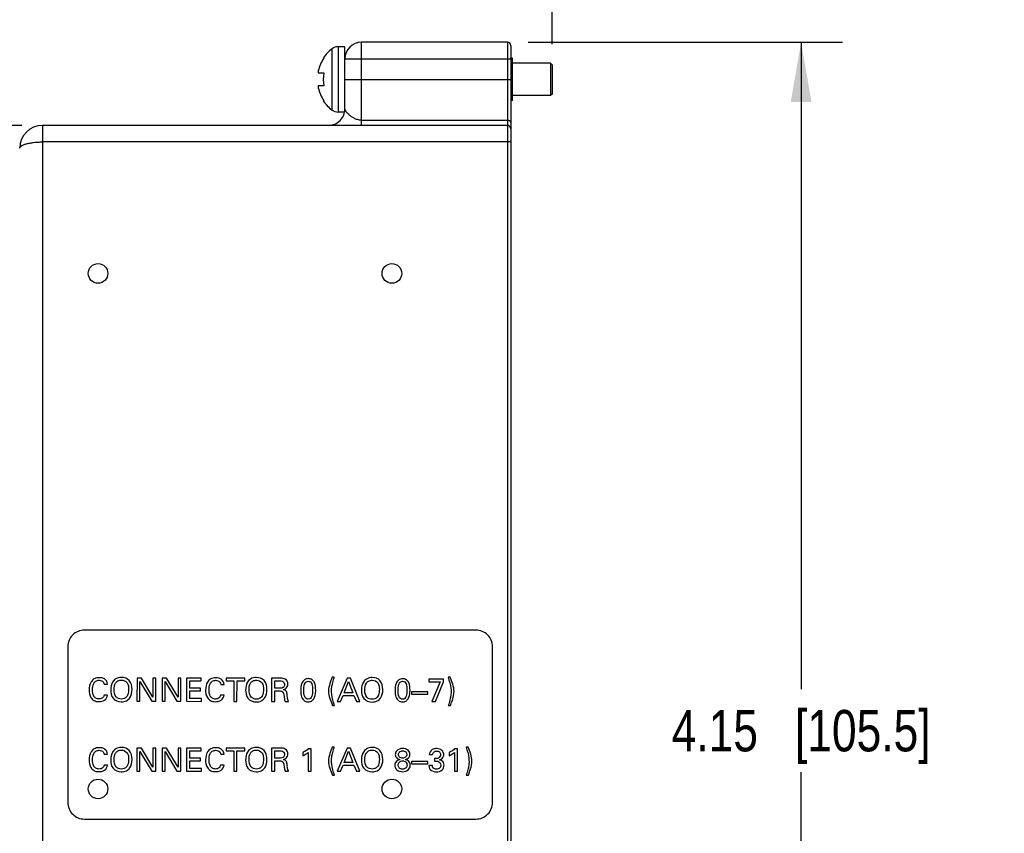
# Model space of a CAD drawing. Header units: inches. Extents: x 0 to 34, y 0 to 22.
# Tile 9 of 60: x 11 to 13.9, y 15.8 to 18.2. Entities that reach past the tile are written whole.
import ezdxf

# ---------------------------------------------------------------- set-up
doc = ezdxf.new("R2010")
doc.units = ezdxf.units.IN
doc.header["$LTSCALE"] = 1.87
doc.header["$MEASUREMENT"] = 0
doc.layers.get('0').update_dxf_attribs({"linetype": 'CONTINUOUS'})
doc.layers.add('02___PRT_ALL_AXES', color=7, linetype='CONTINUOUS')
doc.layers.add('DIMENSIONS', color=7, linetype='CONTINUOUS')
doc.styles.get("Standard").update_dxf_attribs({"font": 'txt', "width": 0.8})
doc.dimstyles.new('DIMSTYLE_2', dxfattribs={"dimtxt": 0.125, "dimasz": 0.18, "dimexe": 0.125, "dimexo": 0.0625, "dimgap": 0.0625, "dimtad": 0, "dimtih": 1, "dimtoh": 1, "dimzin": 4, "dimdsep": 46, "dimtxsty": 'STANDARD', "dimblk": '_FILLED', "dimblk1": '_FILLED', "dimblk2": '_FILLED', "dimcen": 0.09, "dimadec": 0, "dimazin": 0, "dimtp": 0.001, "dimtm": 0.001, "dimtfac": 1, "dimtofl": 0, "dimtmove": 0, "dimatfit": 3, "dimldrblk": '_FILLED', "dimfxl": 1, "dimtolj": 1, "dimtzin": 4, "dimarcsym": 0})

# ---------------------------------------------------------------- blocks, each defined once
blk = doc.blocks.new('_FILLED')
at = {"color": 0, "linetype": 'BYBLOCK'}
blk.add_solid([(0, 0), (-1, 0.174), (-1, -0.174)], dxfattribs=at)
blk = doc.blocks.new('*D9')
at = {"layer": 'DIMENSIONS', "color": 2, "linetype": 'CONTINUOUS'}
for p, q in [((12.5015, 18.17), (13.449, 18.17)), ((13.324, 18.17), (13.324, 16.2187)), ((13.324, 14.0174), (13.324, 15.9687)), ((11.9615, 14.0174), (13.449, 14.0174))]:
    blk.add_line(p, q, dxfattribs=at)
at = {"layer": 'DIMENSIONS', "color": 2, "linetype": 'CONTINUOUS', "xscale": 0.18, "yscale": 0.18, "zscale": 0.18}
for p, rotation in [((13.324, 18.17), 90), ((13.324, 14.0174), 270)]:
    blk.add_blockref('_FILLED', p, dxfattribs=dict(at, rotation=rotation))
at = {"layer": 'DIMENSIONS', "color": 2, "linetype": 'CONTINUOUS', "insert": (13.324, 16.1562), "char_height": 0.125, "width": 1.225, "attachment_point": 2, "line_spacing_factor": 0.9}
blk.add_mtext('4.15{\\Ftxt.shx;\\W1.000000;\\H0.125000; }[105.5]', dxfattribs=at)
blk = doc.blocks.new('*D12')
at = {"layer": 'DIMENSIONS', "color": 2, "linetype": 'CONTINUOUS'}
for p, q in [((10.8049, 16.0905), (10.8049, 19.045)), ((12.574, 18.1645), (12.574, 19.045)), ((10.8049, 18.92), (10.4449, 18.92)), ((12.574, 18.92), (12.934, 18.92))]:
    blk.add_line(p, q, dxfattribs=at)
at = {"layer": 'DIMENSIONS', "color": 2, "linetype": 'CONTINUOUS', "xscale": 0.18, "yscale": 0.18, "zscale": 0.18}
blk.add_blockref('_FILLED', (10.8049, 18.92), dxfattribs=at)
at = {"layer": 'DIMENSIONS', "color": 2, "linetype": 'CONTINUOUS', "xscale": 0.18, "yscale": 0.18, "zscale": 0.18, "rotation": 180}
blk.add_blockref('_FILLED', (12.574, 18.92), dxfattribs=at)
at = {"layer": 'DIMENSIONS', "color": 2, "linetype": 'CONTINUOUS', "insert": (11.6894, 18.9825), "char_height": 0.125, "width": 1.125, "attachment_point": 2, "line_spacing_factor": 0.9}
blk.add_mtext('1.77{\\Ftxt.shx;\\W1.000000;\\H0.125000; }[44.9]', dxfattribs=at)
blk = doc.blocks.new('*D15')
at = {"layer": 'DIMENSIONS', "color": 2, "linetype": 'CONTINUOUS'}
for p, q in [((10.9749, 17.9194), (9.9299, 17.9194)), ((10.0549, 17.9194), (10.0549, 16.0934)), ((10.0549, 14.0174), (10.0549, 15.8434)), ((11.7096, 14.0174), (9.9299, 14.0174))]:
    blk.add_line(p, q, dxfattribs=at)
at = {"layer": 'DIMENSIONS', "color": 2, "linetype": 'CONTINUOUS', "xscale": 0.18, "yscale": 0.18, "zscale": 0.18}
for p, rotation in [((10.0549, 17.9194), 90), ((10.0549, 14.0174), 270)]:
    blk.add_blockref('_FILLED', p, dxfattribs=dict(at, rotation=rotation))
at = {"layer": 'DIMENSIONS', "color": 2, "linetype": 'CONTINUOUS', "insert": (10.0549, 16.0309), "char_height": 0.125, "width": 1.125, "attachment_point": 2, "line_spacing_factor": 0.9}
blk.add_mtext('3.90{\\Ftxt.shx;\\W1.000000;\\H0.125000; }[99.1]', dxfattribs=at)

msp = doc.modelspace()

# ---------------------------------------------------------------- linework, layer by layer
at = {"color": 7, "linetype": 'CONTINUOUS'}
for p, q in [((11.999, 17.9194), (11.999, 18.17)), ((12.439, 18.17), (11.999, 18.17)), ((12.439, 18.17), (12.439, 14.0774)), ((11.9102, 17.9655), (11.9102, 18.1505)), ((11.9282, 18.1565), (11.9282, 17.9595)), ((12.449, 18.16), (12.449, 14.0874)), ((11.8836, 18.1225), (11.8856, 18.1225)), ((11.949, 17.9694), (11.949, 18.12)), ((11.949, 18.12), (12.449, 18.12)), ((12.569, 18.107), (12.454, 18.107)), ((12.569, 18.107), (12.569, 18.009)), ((12.574, 18.102), (12.569, 18.107)), ((11.8685, 18.0775), (11.8856, 18.0775)), ((12.574, 18.102), (12.574, 18.014)), ((11.949, 18.058), (12.449, 18.058)), ((11.8856, 18.0385), (11.8685, 18.0385)), ((11.8856, 17.9935), (11.8836, 17.9935)), ((12.569, 18.009), (12.454, 18.009)), ((12.574, 18.014), (12.569, 18.009)), ((11.999, 17.9347), (12.439, 17.9347)), ((11.0374, 17.9194), (11.0374, 14.2311)), ((12.439, 17.9194), (11.0374, 17.9194)), ((12.449, 17.8694), (11.0374, 17.8694)), ((12.3437, 16.397), (11.1637, 16.397)), ((11.1137, 16.347), (11.1137, 15.877)), ((12.3937, 15.877), (12.3937, 16.347)), ((11.3221, 16.2525), (11.322, 16.1822)), ((11.3356, 16.2525), (11.3221, 16.2525)), ((11.3309, 16.1822), (11.3309, 16.2419)), ((11.3309, 16.2419), (11.3666, 16.1822)), ((11.3701, 16.1944), (11.3356, 16.2525)), ((11.3701, 16.2525), (11.3701, 16.1944)), ((11.3791, 16.2524), (11.3701, 16.2525)), ((11.379, 16.1822), (11.3791, 16.2524)), ((11.3977, 16.2524), (11.3977, 16.1822)), ((11.4112, 16.2524), (11.3977, 16.2524)), ((11.4065, 16.1822), (11.4065, 16.2418)), ((11.4065, 16.2418), (11.4422, 16.1822)), ((11.4457, 16.1943), (11.4112, 16.2524)), ((11.4458, 16.2524), (11.4457, 16.1943)), ((11.4547, 16.2524), (11.4458, 16.2524)), ((11.4547, 16.1822), (11.4547, 16.2524)), ((11.4715, 16.2524), (11.4714, 16.1822)), ((11.5156, 16.2524), (11.4715, 16.2524)), ((11.4812, 16.2222), (11.4812, 16.2441)), ((11.4812, 16.2441), (11.5156, 16.2441)), ((11.5156, 16.2441), (11.5156, 16.2524)), ((11.5904, 16.2523), (11.5904, 16.244)), ((11.6471, 16.2523), (11.5904, 16.2523)), ((11.5904, 16.244), (11.6139, 16.244)), ((11.6139, 16.244), (11.6139, 16.1821)), ((11.6235, 16.1821), (11.6236, 16.244)), ((11.6236, 16.244), (11.6471, 16.244)), ((11.6471, 16.244), (11.6471, 16.2523)), ((11.7279, 16.2522), (11.7278, 16.182)), ((11.753, 16.2522), (11.7279, 16.2522)), ((11.7373, 16.222), (11.7373, 16.244)), ((11.7373, 16.244), (11.7527, 16.244)), ((11.9169, 16.255), (11.9105, 16.255)), ((11.9553, 16.2521), (11.9257, 16.1819)), ((11.9464, 16.208), (11.96, 16.2424)), ((11.9657, 16.2521), (11.9553, 16.2521)), ((11.96, 16.2424), (11.973, 16.208)), ((11.994, 16.1818), (11.9657, 16.2521)), ((12.2463, 16.249), (12.2018, 16.249)), ((12.2018, 16.249), (12.2018, 16.2409)), ((12.2018, 16.2409), (12.2364, 16.2409)), ((12.2364, 16.2409), (12.2105, 16.1817)), ((12.2215, 16.1817), (12.2463, 16.2408)), ((12.2463, 16.2408), (12.2463, 16.249)), ((12.2662, 16.2548), (12.2599, 16.2548)), ((11.2232, 16.2336), (11.2336, 16.2336)), ((11.5139, 16.2222), (11.4812, 16.2222)), ((11.4812, 16.1907), (11.4812, 16.2141)), ((11.4812, 16.2141), (11.5139, 16.214)), ((11.5139, 16.214), (11.5139, 16.2222)), ((11.5744, 16.2334), (11.5848, 16.2333)), ((11.7527, 16.222), (11.7373, 16.222)), ((11.7375, 16.182), (11.7375, 16.2137)), ((11.7375, 16.2137), (11.7497, 16.2137)), ((11.973, 16.208), (11.9464, 16.208)), ((12.1984, 16.2112), (12.1498, 16.2112)), ((12.1498, 16.2112), (12.1498, 16.2042)), ((12.1984, 16.2042), (12.1984, 16.2112)), ((11.2334, 16.2008), (11.2227, 16.2008)), ((11.322, 16.1822), (11.3309, 16.1822)), ((11.3666, 16.1822), (11.379, 16.1822)), ((11.3977, 16.1822), (11.4065, 16.1822)), ((11.4422, 16.1822), (11.4547, 16.1822)), ((11.4714, 16.1822), (11.5163, 16.1821)), ((11.5163, 16.1907), (11.4812, 16.1907)), ((11.5163, 16.1821), (11.5163, 16.1907)), ((11.5846, 16.2006), (11.5739, 16.2006)), ((11.6139, 16.1821), (11.6235, 16.1821)), ((11.7278, 16.182), (11.7375, 16.182)), ((11.7683, 16.182), (11.7787, 16.182)), ((11.9257, 16.1819), (11.9357, 16.1819)), ((11.9357, 16.1819), (11.9433, 16.2001)), ((11.9433, 16.2001), (11.9759, 16.2001)), ((11.9759, 16.2001), (11.9835, 16.1818)), ((11.9835, 16.1818), (11.994, 16.1818)), ((12.1498, 16.2042), (12.1984, 16.2042)), ((12.2105, 16.1817), (12.2215, 16.1817)), ((11.9111, 16.1699), (11.9174, 16.1699)), ((12.2604, 16.1697), (12.2668, 16.1697)), ((11.322, 16.0413), (11.322, 15.9711)), ((11.3356, 16.0413), (11.322, 16.0413)), ((11.3309, 15.9711), (11.3309, 16.0307)), ((11.3309, 16.0307), (11.3666, 15.9711)), ((11.3701, 15.9832), (11.3356, 16.0413)), ((11.3701, 16.0413), (11.3701, 15.9832)), ((11.3791, 16.0413), (11.3701, 16.0413)), ((11.3791, 15.9711), (11.3791, 16.0413)), ((11.3977, 16.0413), (11.3977, 15.9711)), ((11.4112, 16.0413), (11.3977, 16.0413)), ((11.4065, 15.9711), (11.4065, 16.0307)), ((11.4065, 16.0307), (11.4422, 15.9711)), ((11.4457, 15.9832), (11.4112, 16.0413)), ((11.4457, 16.0413), (11.4457, 15.9832)), ((11.4547, 16.0413), (11.4457, 16.0413)), ((11.4547, 15.9711), (11.4547, 16.0413)), ((11.4715, 16.0413), (11.4715, 15.9711)), ((11.5155, 16.0413), (11.4715, 16.0413)), ((11.4812, 16.0111), (11.4812, 16.033)), ((11.4812, 16.033), (11.5155, 16.033)), ((11.5155, 16.033), (11.5155, 16.0413)), ((11.5904, 16.0413), (11.5904, 16.033)), ((11.6471, 16.0413), (11.5904, 16.0413)), ((11.5904, 16.033), (11.6139, 16.033)), ((11.6139, 16.033), (11.6139, 15.9711)), ((11.6235, 15.9711), (11.6235, 16.033)), ((11.6235, 16.033), (11.6471, 16.033)), ((11.6471, 16.033), (11.6471, 16.0413)), ((11.7529, 16.0413), (11.7278, 16.0413)), ((11.7278, 16.0413), (11.7278, 15.9711)), ((11.7373, 16.0331), (11.7527, 16.0331)), ((11.7373, 16.011), (11.7373, 16.0331)), ((11.8221, 16.0278), (11.8221, 16.018)), ((11.8377, 16.0278), (11.8377, 15.9711)), ((11.8471, 16.0384), (11.8384, 16.0384)), ((11.8471, 15.9711), (11.8471, 16.0384)), ((11.9169, 16.0442), (11.9104, 16.0442)), ((11.9553, 16.0413), (11.9257, 15.9711)), ((11.9464, 15.9972), (11.96, 16.0317)), ((11.9657, 16.0413), (11.9553, 16.0413)), ((11.96, 16.0317), (11.973, 15.9972)), ((11.9941, 15.9711), (11.9657, 16.0413)), ((12.2632, 16.0278), (12.2632, 16.018)), ((12.2788, 16.0278), (12.2788, 15.9711)), ((12.2881, 16.0384), (12.2795, 16.0384)), ((12.2881, 15.9711), (12.2881, 16.0384)), ((12.3202, 16.0442), (12.3139, 16.0442)), ((11.2232, 16.0223), (11.2336, 16.0223)), ((11.5139, 16.0111), (11.4812, 16.0111)), ((11.4812, 15.9796), (11.4812, 16.003)), ((11.4812, 16.003), (11.5139, 16.003)), ((11.5139, 16.003), (11.5139, 16.0111)), ((11.5744, 16.0223), (11.5848, 16.0223)), ((11.7527, 16.011), (11.7373, 16.011)), ((11.7375, 16.0028), (11.7497, 16.0028)), ((11.7375, 15.9711), (11.7375, 16.0028)), ((12.1984, 16.0005), (12.1498, 16.0005)), ((12.1498, 16.0005), (12.1498, 15.9935)), ((12.1984, 15.9935), (12.1984, 16.0005)), ((12.2032, 16.0213), (12.213, 16.0213)), ((12.2191, 16.0096), (12.2191, 16.0017)), ((11.2334, 15.9895), (11.2227, 15.9895)), ((11.322, 15.9711), (11.3309, 15.9711)), ((11.3666, 15.9711), (11.3791, 15.9711)), ((11.3977, 15.9711), (11.4065, 15.9711)), ((11.4422, 15.9711), (11.4547, 15.9711)), ((11.4715, 15.9711), (11.5163, 15.9711)), ((11.5163, 15.9796), (11.4812, 15.9796)), ((11.5163, 15.9711), (11.5163, 15.9796)), ((11.5846, 15.9895), (11.5739, 15.9895)), ((11.6139, 15.9711), (11.6235, 15.9711)), ((11.7278, 15.9711), (11.7375, 15.9711)), ((11.7683, 15.9711), (11.7787, 15.9711)), ((11.8377, 15.9711), (11.8471, 15.9711)), ((11.9257, 15.9711), (11.9357, 15.9711)), ((11.9357, 15.9711), (11.9433, 15.9894)), ((11.9433, 15.9894), (11.9759, 15.9894)), ((11.973, 15.9972), (11.9464, 15.9972)), ((11.9759, 15.9894), (11.9835, 15.9711)), ((11.9835, 15.9711), (11.9941, 15.9711)), ((12.1498, 15.9935), (12.1984, 15.9935)), ((12.2124, 15.9884), (12.2021, 15.9884)), ((12.2788, 15.9711), (12.2881, 15.9711)), ((11.9111, 15.9591), (11.9174, 15.9591)), ((12.3145, 15.9591), (12.3209, 15.9591)), ((11.1637, 15.827), (12.3437, 15.827))]:
    msp.add_line(p, q, dxfattribs=at)
for centre in [(11.2047, 17.4728), (12.0905, 17.4728), (11.2047, 15.9178), (12.0905, 15.9178)]:
    msp.add_circle(centre, 0.0295, dxfattribs=at)
for centre, radius, start, end in [((11.999, 18.12), 0.05, 90, 180), ((12.439, 18.16), 0.01, 0, 90), ((11.9797, 18.058), 0.1157, 126.9387, 146.1193), ((11.9282, 18.1265), 0.03, 90, 126.9387), ((11.9797, 18.058), 0.114, 145.5591, 167.0799), ((11.9241, 18.0805), 0.0556, 176.9096, 183.0904), ((11.9797, 18.058), 0.0961, 168.2872, 191.7128), ((11.9241, 18.0355), 0.0556, 176.9096, 183.0904), ((11.9797, 18.058), 0.114, 192.9201, 214.4409), ((11.9797, 18.058), 0.1157, 213.8807, 233.0613), ((11.899, 17.9694), 0.05, 269.9968, 360), ((11.9282, 17.9895), 0.03, 233.0613, 270), ((11.0374, 17.8505), 0.0689, 90, 180), ((12.439, 17.9094), 0.01, 0, 90), ((11.1637, 16.347), 0.05, 89.9992, 180.0003), ((12.3437, 16.347), 0.05, 359.9985, 90.0015), ((11.1637, 15.877), 0.05, 180.0009, 270.0011), ((12.3437, 15.877), 0.05, 269.9981, 0.0003)]:
    msp.add_arc(centre, radius, start, end, dxfattribs=at)
for points, knots in [([(11.999, 17.9347), (11.9947, 17.9347), (11.9869, 17.936), (11.9769, 17.9403), (11.969, 17.9452), (11.9624, 17.9503), (11.9578, 17.9546), (11.9547, 17.958), (11.9528, 17.9604), (11.9512, 17.9628), (11.9497, 17.9657), (11.949, 17.968), (11.949, 17.9694)], [0, 0, 0, 0, 0.198538, 0.362841, 0.505291, 0.633134, 0.747736, 0.799765, 0.847961, 0.892063, 0.931971, 1, 1, 1, 1]), ([(12.449, 17.9278), (12.449, 17.9282), (12.4489, 17.9291), (12.4483, 17.9305), (12.4473, 17.9317), (12.4456, 17.9331), (12.4428, 17.9344), (12.4403, 17.9347), (12.439, 17.9347)], [0, 0, 0, 0, 0.102132, 0.208618, 0.321979, 0.44373, 0.711151, 1, 1, 1, 1]), ([(10.9685, 17.8505), (10.9685, 17.8512), (10.9687, 17.8525), (10.9698, 17.8543), (10.9714, 17.8561), (10.9737, 17.8578), (10.9765, 17.8594), (10.9799, 17.861), (10.9839, 17.8625), (10.9884, 17.8638), (10.9933, 17.8651), (11.0008, 17.8666), (11.0109, 17.8681), (11.0239, 17.8692), (11.0328, 17.8694), (11.0374, 17.8694)], [0, 0, 0, 0, 0.025384, 0.052476, 0.084049, 0.12159, 0.165464, 0.215753, 0.272409, 0.335257, 0.404019, 0.478208, 0.640471, 0.816678, 1, 1, 1, 1]), ([(11.2084, 16.2535), (11.2032, 16.2535), (11.1931, 16.2516), (11.18, 16.2383), (11.1777, 16.2249), (11.1777, 16.2167)], [0, 0, 0, 0, 0.294144, 0.539315, 1, 1, 1, 1]), ([(11.1881, 16.2168), (11.1881, 16.2232), (11.1891, 16.2331), (11.1974, 16.2441), (11.2045, 16.2457), (11.208, 16.2457)], [0, 0, 0, 0, 0.488872, 0.728879, 1, 1, 1, 1]), ([(11.208, 16.2457), (11.2125, 16.2457), (11.2207, 16.2432), (11.2228, 16.236), (11.2232, 16.2336)], [0, 0, 0, 0, 0.643984, 1, 1, 1, 1]), ([(11.2336, 16.2336), (11.2331, 16.2397), (11.2262, 16.2516), (11.2139, 16.2535), (11.2084, 16.2535)], [0, 0, 0, 0, 0.531003, 1, 1, 1, 1]), ([(11.252, 16.2449), (11.2467, 16.2393), (11.2433, 16.229), (11.2429, 16.2191), (11.2429, 16.2169)], [0, 0, 0, 0, 0.778295, 1, 1, 1, 1]), ([(11.2754, 16.2544), (11.2693, 16.2544), (11.2604, 16.2523), (11.2537, 16.2468), (11.252, 16.2449)], [0, 0, 0, 0, 0.707152, 1, 1, 1, 1]), ([(11.2531, 16.2175), (11.2531, 16.2243), (11.2543, 16.2349), (11.2645, 16.245), (11.2718, 16.2462), (11.2755, 16.2462)], [0, 0, 0, 0, 0.494301, 0.72472, 1, 1, 1, 1]), ([(11.3071, 16.2181), (11.3071, 16.2275), (11.3033, 16.2476), (11.2837, 16.2544), (11.2754, 16.2544)], [0, 0, 0, 0, 0.532711, 1, 1, 1, 1]), ([(11.2755, 16.2462), (11.2817, 16.2462), (11.2959, 16.2396), (11.2968, 16.225), (11.2968, 16.2182)], [0, 0, 0, 0, 0.474069, 1, 1, 1, 1]), ([(11.5596, 16.2533), (11.5543, 16.2533), (11.5443, 16.2514), (11.5312, 16.238), (11.5288, 16.2247), (11.5288, 16.2165)], [0, 0, 0, 0, 0.294151, 0.539325, 1, 1, 1, 1]), ([(11.5392, 16.2166), (11.5393, 16.223), (11.5403, 16.2329), (11.5486, 16.2438), (11.5557, 16.2455), (11.5592, 16.2455)], [0, 0, 0, 0, 0.488875, 0.728884, 1, 1, 1, 1]), ([(11.5592, 16.2455), (11.5637, 16.2455), (11.5719, 16.243), (11.574, 16.2358), (11.5744, 16.2334)], [0, 0, 0, 0, 0.643998, 1, 1, 1, 1]), ([(11.5848, 16.2333), (11.5843, 16.2395), (11.5774, 16.2514), (11.565, 16.2533), (11.5596, 16.2533)], [0, 0, 0, 0, 0.531016, 1, 1, 1, 1]), ([(11.6586, 16.2447), (11.6534, 16.239), (11.65, 16.2287), (11.6496, 16.2189), (11.6496, 16.2167)], [0, 0, 0, 0, 0.778286, 1, 1, 1, 1]), ([(11.6821, 16.2541), (11.676, 16.2541), (11.6671, 16.2521), (11.6604, 16.2465), (11.6586, 16.2447)], [0, 0, 0, 0, 0.707155, 1, 1, 1, 1]), ([(11.6598, 16.2172), (11.6598, 16.224), (11.661, 16.2347), (11.6712, 16.2447), (11.6784, 16.2459), (11.6822, 16.2459)], [0, 0, 0, 0, 0.494307, 0.724729, 1, 1, 1, 1]), ([(11.7138, 16.2178), (11.7138, 16.2273), (11.71, 16.2474), (11.6904, 16.2541), (11.6821, 16.2541)], [0, 0, 0, 0, 0.532713, 1, 1, 1, 1]), ([(11.6822, 16.2459), (11.6884, 16.2459), (11.7026, 16.2394), (11.7035, 16.2247), (11.7035, 16.2179)], [0, 0, 0, 0, 0.474103, 1, 1, 1, 1]), ([(11.7527, 16.244), (11.7555, 16.244), (11.7628, 16.244), (11.7667, 16.2364), (11.7667, 16.2326)], [0, 0, 0, 0, 0.42927, 1, 1, 1, 1]), ([(11.7691, 16.2489), (11.7654, 16.2513), (11.7595, 16.2522), (11.7541, 16.2522), (11.753, 16.2522)], [0, 0, 0, 0, 0.799758, 1, 1, 1, 1]), ([(11.8382, 16.2506), (11.8338, 16.2506), (11.8249, 16.2479), (11.8165, 16.2336), (11.8156, 16.2221), (11.8156, 16.2148)], [0, 0, 0, 0, 0.280474, 0.535567, 1, 1, 1, 1]), ([(11.825, 16.2153), (11.825, 16.2214), (11.8253, 16.2303), (11.8305, 16.2409), (11.8358, 16.2428), (11.8383, 16.2428)], [0, 0, 0, 0, 0.546662, 0.777001, 1, 1, 1, 1]), ([(11.8608, 16.2163), (11.8608, 16.2237), (11.8599, 16.2352), (11.8508, 16.2485), (11.8424, 16.2506), (11.8382, 16.2506)], [0, 0, 0, 0, 0.483624, 0.726464, 1, 1, 1, 1]), ([(11.8383, 16.2428), (11.8405, 16.2428), (11.8453, 16.2414), (11.8513, 16.2313), (11.8513, 16.2221), (11.8513, 16.2155)], [0, 0, 0, 0, 0.198907, 0.404948, 1, 1, 1, 1]), ([(11.9105, 16.255), (11.9087, 16.2507), (11.9063, 16.2444), (11.9042, 16.2379), (11.9035, 16.2359)], [0, 0, 0, 0, 0.685096, 1, 1, 1, 1]), ([(11.9111, 16.2344), (11.9124, 16.24), (11.9142, 16.2469), (11.9164, 16.2537), (11.9169, 16.255)], [0, 0, 0, 0, 0.806944, 1, 1, 1, 1]), ([(12.0079, 16.2445), (12.0026, 16.2388), (11.9992, 16.2285), (11.9988, 16.2186), (11.9988, 16.2165)], [0, 0, 0, 0, 0.778295, 1, 1, 1, 1]), ([(12.0313, 16.2539), (12.0252, 16.2539), (12.0163, 16.2519), (12.0096, 16.2463), (12.0079, 16.2445)], [0, 0, 0, 0, 0.707171, 1, 1, 1, 1]), ([(12.009, 16.217), (12.009, 16.2238), (12.0102, 16.2345), (12.0204, 16.2445), (12.0277, 16.2457), (12.0314, 16.2457)], [0, 0, 0, 0, 0.49431, 0.724722, 1, 1, 1, 1]), ([(12.063, 16.2176), (12.063, 16.2271), (12.0592, 16.2471), (12.0396, 16.2539), (12.0313, 16.2539)], [0, 0, 0, 0, 0.532702, 1, 1, 1, 1]), ([(12.0314, 16.2457), (12.0376, 16.2457), (12.0518, 16.2391), (12.0527, 16.2245), (12.0527, 16.2177)], [0, 0, 0, 0, 0.474082, 1, 1, 1, 1]), ([(12.1226, 16.2504), (12.1182, 16.2504), (12.1092, 16.2477), (12.1009, 16.2335), (12.1, 16.2219), (12.1, 16.2146)], [0, 0, 0, 0, 0.280474, 0.535567, 1, 1, 1, 1]), ([(12.1093, 16.2151), (12.1093, 16.2213), (12.1096, 16.2301), (12.1148, 16.2407), (12.1202, 16.2426), (12.1227, 16.2426)], [0, 0, 0, 0, 0.546662, 0.777001, 1, 1, 1, 1]), ([(12.1451, 16.2162), (12.1451, 16.2236), (12.1443, 16.2351), (12.1351, 16.2483), (12.1268, 16.2504), (12.1226, 16.2504)], [0, 0, 0, 0, 0.483619, 0.726461, 1, 1, 1, 1]), ([(12.1227, 16.2426), (12.1249, 16.2426), (12.1297, 16.2413), (12.1357, 16.2312), (12.1357, 16.2219), (12.1357, 16.2153)], [0, 0, 0, 0, 0.198907, 0.404948, 1, 1, 1, 1]), ([(12.2599, 16.2548), (12.2632, 16.2438), (12.2679, 16.2296), (12.2689, 16.2147), (12.2689, 16.2114)], [0, 0, 0, 0, 0.775341, 1, 1, 1, 1]), ([(11.1777, 16.2167), (11.1777, 16.2089), (11.1797, 16.1961), (11.1921, 16.1831), (11.202, 16.1813), (11.2071, 16.1813)], [0, 0, 0, 0, 0.454454, 0.70045, 1, 1, 1, 1]), ([(11.2079, 16.1892), (11.2045, 16.1892), (11.1979, 16.1905), (11.189, 16.2005), (11.1881, 16.2104), (11.1881, 16.2168)], [0, 0, 0, 0, 0.266918, 0.497773, 1, 1, 1, 1]), ([(11.2429, 16.2169), (11.2429, 16.2082), (11.2457, 16.1883), (11.2655, 16.1806), (11.2746, 16.1806)], [0, 0, 0, 0, 0.492125, 1, 1, 1, 1]), ([(11.2746, 16.1806), (11.2799, 16.1806), (11.2899, 16.1822), (11.3047, 16.1948), (11.3071, 16.2092), (11.3071, 16.2181)], [0, 0, 0, 0, 0.286362, 0.521917, 1, 1, 1, 1]), ([(11.2968, 16.2182), (11.2968, 16.2124), (11.2958, 16.2042), (11.2919, 16.1971), (11.2905, 16.1953)], [0, 0, 0, 0, 0.71796, 1, 1, 1, 1]), ([(11.5288, 16.2165), (11.5288, 16.2086), (11.5309, 16.1959), (11.5433, 16.1829), (11.5531, 16.181), (11.5583, 16.181)], [0, 0, 0, 0, 0.454451, 0.700449, 1, 1, 1, 1]), ([(11.5591, 16.189), (11.5557, 16.189), (11.549, 16.1903), (11.5402, 16.2003), (11.5392, 16.2102), (11.5392, 16.2166)], [0, 0, 0, 0, 0.2669, 0.497747, 1, 1, 1, 1]), ([(11.6496, 16.2167), (11.6496, 16.2079), (11.6524, 16.188), (11.6722, 16.1804), (11.6813, 16.1804)], [0, 0, 0, 0, 0.492111, 1, 1, 1, 1]), ([(11.6813, 16.1804), (11.6866, 16.1804), (11.6966, 16.1819), (11.7114, 16.1946), (11.7138, 16.2089), (11.7138, 16.2178)], [0, 0, 0, 0, 0.286364, 0.521919, 1, 1, 1, 1]), ([(11.7035, 16.2179), (11.7035, 16.2122), (11.7025, 16.2039), (11.6986, 16.1968), (11.6971, 16.195)], [0, 0, 0, 0, 0.717989, 1, 1, 1, 1]), ([(11.7497, 16.2137), (11.7537, 16.2137), (11.7631, 16.2133), (11.7647, 16.2042), (11.7651, 16.2006)], [0, 0, 0, 0, 0.520549, 1, 1, 1, 1]), ([(11.7619, 16.2235), (11.7596, 16.2222), (11.7563, 16.222), (11.7532, 16.222), (11.7527, 16.222)], [0, 0, 0, 0, 0.838121, 1, 1, 1, 1]), ([(11.7667, 16.2326), (11.7667, 16.2297), (11.7652, 16.2258), (11.7624, 16.2238), (11.7619, 16.2235)], [0, 0, 0, 0, 0.846376, 1, 1, 1, 1]), ([(11.7636, 16.2176), (11.7658, 16.2181), (11.7688, 16.2194), (11.7712, 16.2214), (11.7719, 16.2221)], [0, 0, 0, 0, 0.689333, 1, 1, 1, 1]), ([(11.7743, 16.204), (11.774, 16.2073), (11.7727, 16.2141), (11.7664, 16.2169), (11.7636, 16.2176)], [0, 0, 0, 0, 0.536596, 1, 1, 1, 1]), ([(11.8156, 16.2148), (11.8156, 16.2083), (11.8163, 16.2002), (11.8194, 16.193), (11.82, 16.1918)], [0, 0, 0, 0, 0.824927, 1, 1, 1, 1]), ([(11.8381, 16.1886), (11.8359, 16.1886), (11.8311, 16.1901), (11.8252, 16.1999), (11.825, 16.2089), (11.825, 16.2153)], [0, 0, 0, 0, 0.204011, 0.415898, 1, 1, 1, 1]), ([(11.8513, 16.2155), (11.8513, 16.2094), (11.8509, 16.2007), (11.8457, 16.1905), (11.8405, 16.1886), (11.8381, 16.1886)], [0, 0, 0, 0, 0.549702, 0.779225, 1, 1, 1, 1]), ([(11.8514, 16.1857), (11.8567, 16.1907), (11.8604, 16.2021), (11.8608, 16.2128), (11.8608, 16.2163)], [0, 0, 0, 0, 0.669804, 1, 1, 1, 1]), ([(11.9084, 16.2134), (11.9084, 16.2184), (11.9092, 16.2254), (11.9107, 16.2323), (11.9111, 16.2344)], [0, 0, 0, 0, 0.701014, 1, 1, 1, 1]), ([(11.9174, 16.1699), (11.9141, 16.1809), (11.9093, 16.1952), (11.9084, 16.21), (11.9084, 16.2134)], [0, 0, 0, 0, 0.77461, 1, 1, 1, 1]), ([(11.9988, 16.2165), (11.9988, 16.2077), (12.0016, 16.1878), (12.0214, 16.1802), (12.0305, 16.1801)], [0, 0, 0, 0, 0.492121, 1, 1, 1, 1]), ([(12.0305, 16.1801), (12.0358, 16.1801), (12.0458, 16.1817), (12.0606, 16.1943), (12.063, 16.2087), (12.063, 16.2176)], [0, 0, 0, 0, 0.286356, 0.521905, 1, 1, 1, 1]), ([(12.0527, 16.2177), (12.0527, 16.2119), (12.0517, 16.2037), (12.0478, 16.1966), (12.0464, 16.1948)], [0, 0, 0, 0, 0.717989, 1, 1, 1, 1]), ([(12.1, 16.2146), (12.1, 16.2082), (12.1007, 16.2001), (12.1037, 16.1928), (12.1044, 16.1916)], [0, 0, 0, 0, 0.824927, 1, 1, 1, 1]), ([(12.1225, 16.1885), (12.1202, 16.1885), (12.1154, 16.1899), (12.1096, 16.1998), (12.1093, 16.2087), (12.1093, 16.2151)], [0, 0, 0, 0, 0.204011, 0.415898, 1, 1, 1, 1]), ([(12.1357, 16.2153), (12.1357, 16.2093), (12.1353, 16.2006), (12.1301, 16.1903), (12.1249, 16.1885), (12.1225, 16.1885)], [0, 0, 0, 0, 0.549702, 0.779225, 1, 1, 1, 1]), ([(12.1358, 16.1855), (12.1411, 16.1905), (12.1448, 16.2019), (12.1451, 16.2126), (12.1451, 16.2162)], [0, 0, 0, 0, 0.669804, 1, 1, 1, 1]), ([(12.2689, 16.2114), (12.2689, 16.2064), (12.2681, 16.1994), (12.2666, 16.1925), (12.2661, 16.1904)], [0, 0, 0, 0, 0.702919, 1, 1, 1, 1]), ([(11.2071, 16.1813), (11.213, 16.1812), (11.2255, 16.1835), (11.2328, 16.195), (11.2334, 16.2008)], [0, 0, 0, 0, 0.502469, 1, 1, 1, 1]), ([(11.2227, 16.2008), (11.2224, 16.1989), (11.2215, 16.1962), (11.2199, 16.194), (11.2193, 16.1934)], [0, 0, 0, 0, 0.684845, 1, 1, 1, 1]), ([(11.5583, 16.181), (11.5642, 16.181), (11.5766, 16.1833), (11.5839, 16.1948), (11.5846, 16.2006)], [0, 0, 0, 0, 0.502473, 1, 1, 1, 1]), ([(11.5739, 16.2006), (11.5735, 16.1987), (11.5727, 16.196), (11.571, 16.1938), (11.5705, 16.1932)], [0, 0, 0, 0, 0.684865, 1, 1, 1, 1]), ([(11.7651, 16.2006), (11.7657, 16.1957), (11.7664, 16.1895), (11.7678, 16.1833), (11.7683, 16.182)], [0, 0, 0, 0, 0.774515, 1, 1, 1, 1]), ([(11.82, 16.1918), (11.8223, 16.1871), (11.8286, 16.1815), (11.8359, 16.1806), (11.838, 16.1806)], [0, 0, 0, 0, 0.714912, 1, 1, 1, 1]), ([(11.838, 16.1806), (11.8413, 16.1806), (11.8463, 16.1818), (11.8503, 16.1847), (11.8514, 16.1857)], [0, 0, 0, 0, 0.687522, 1, 1, 1, 1]), ([(12.1044, 16.1916), (12.1067, 16.1869), (12.1129, 16.1813), (12.1203, 16.1804), (12.1224, 16.1804)], [0, 0, 0, 0, 0.714912, 1, 1, 1, 1]), ([(12.1224, 16.1804), (12.1257, 16.1804), (12.1307, 16.1816), (12.1347, 16.1845), (12.1358, 16.1855)], [0, 0, 0, 0, 0.687522, 1, 1, 1, 1]), ([(12.2661, 16.1904), (12.2649, 16.1848), (12.263, 16.1778), (12.2608, 16.171), (12.2604, 16.1697)], [0, 0, 0, 0, 0.805343, 1, 1, 1, 1]), ([(12.2668, 16.1697), (12.2685, 16.174), (12.271, 16.1804), (12.2731, 16.1869), (12.2737, 16.1889)], [0, 0, 0, 0, 0.685705, 1, 1, 1, 1]), ([(11.2084, 16.0423), (11.2031, 16.0423), (11.1931, 16.0403), (11.18, 16.027), (11.1777, 16.0136), (11.1777, 16.0054)], [0, 0, 0, 0, 0.294152, 0.539325, 1, 1, 1, 1]), ([(11.1881, 16.0055), (11.1881, 16.0119), (11.1891, 16.0219), (11.1974, 16.0328), (11.2045, 16.0345), (11.208, 16.0345)], [0, 0, 0, 0, 0.488879, 0.728886, 1, 1, 1, 1]), ([(11.208, 16.0345), (11.2125, 16.0345), (11.2207, 16.032), (11.2228, 16.0248), (11.2232, 16.0223)], [0, 0, 0, 0, 0.644002, 1, 1, 1, 1]), ([(11.2336, 16.0223), (11.2331, 16.0285), (11.2262, 16.0404), (11.2139, 16.0423), (11.2084, 16.0423)], [0, 0, 0, 0, 0.53102, 1, 1, 1, 1]), ([(11.2519, 16.0337), (11.2467, 16.0281), (11.2433, 16.0177), (11.2429, 16.0079), (11.2429, 16.0057)], [0, 0, 0, 0, 0.778289, 1, 1, 1, 1]), ([(11.2754, 16.0431), (11.2693, 16.0431), (11.2604, 16.0411), (11.2537, 16.0355), (11.2519, 16.0337)], [0, 0, 0, 0, 0.707154, 1, 1, 1, 1]), ([(11.2531, 16.0063), (11.2531, 16.013), (11.2543, 16.0237), (11.2645, 16.0338), (11.2717, 16.035), (11.2755, 16.035)], [0, 0, 0, 0, 0.49432, 0.724732, 1, 1, 1, 1]), ([(11.3071, 16.0069), (11.3071, 16.0163), (11.3033, 16.0364), (11.2837, 16.0431), (11.2754, 16.0431)], [0, 0, 0, 0, 0.532749, 1, 1, 1, 1]), ([(11.2755, 16.035), (11.2817, 16.035), (11.2959, 16.0284), (11.2968, 16.0138), (11.2968, 16.007)], [0, 0, 0, 0, 0.474098, 1, 1, 1, 1]), ([(11.5596, 16.0423), (11.5543, 16.0423), (11.5442, 16.0403), (11.5312, 16.027), (11.5288, 16.0136), (11.5288, 16.0054)], [0, 0, 0, 0, 0.294148, 0.539319, 1, 1, 1, 1]), ([(11.5392, 16.0055), (11.5392, 16.0119), (11.5403, 16.0219), (11.5486, 16.0328), (11.5556, 16.0345), (11.5592, 16.0345)], [0, 0, 0, 0, 0.488881, 0.728889, 1, 1, 1, 1]), ([(11.5592, 16.0345), (11.5637, 16.0345), (11.5719, 16.032), (11.574, 16.0248), (11.5744, 16.0223)], [0, 0, 0, 0, 0.643988, 1, 1, 1, 1]), ([(11.5848, 16.0223), (11.5843, 16.0285), (11.5774, 16.0404), (11.565, 16.0423), (11.5596, 16.0423)], [0, 0, 0, 0, 0.531003, 1, 1, 1, 1]), ([(11.6586, 16.0337), (11.6534, 16.0281), (11.65, 16.0177), (11.6496, 16.0079), (11.6496, 16.0057)], [0, 0, 0, 0, 0.778293, 1, 1, 1, 1]), ([(11.6821, 16.0431), (11.676, 16.0431), (11.667, 16.0411), (11.6603, 16.0355), (11.6586, 16.0337)], [0, 0, 0, 0, 0.707146, 1, 1, 1, 1]), ([(11.6598, 16.0063), (11.6598, 16.013), (11.661, 16.0237), (11.6712, 16.0338), (11.6784, 16.035), (11.6822, 16.035)], [0, 0, 0, 0, 0.49432, 0.724732, 1, 1, 1, 1]), ([(11.7138, 16.0069), (11.7138, 16.0163), (11.7099, 16.0364), (11.6904, 16.0431), (11.6821, 16.0431)], [0, 0, 0, 0, 0.532749, 1, 1, 1, 1]), ([(11.6822, 16.035), (11.6883, 16.035), (11.7026, 16.0284), (11.7035, 16.0138), (11.7035, 16.007)], [0, 0, 0, 0, 0.474098, 1, 1, 1, 1]), ([(11.7527, 16.0331), (11.7555, 16.0331), (11.7627, 16.0331), (11.7667, 16.0255), (11.7667, 16.0217)], [0, 0, 0, 0, 0.429287, 1, 1, 1, 1]), ([(11.7691, 16.038), (11.7654, 16.0404), (11.7595, 16.0412), (11.754, 16.0413), (11.7529, 16.0413)], [0, 0, 0, 0, 0.799771, 1, 1, 1, 1]), ([(11.8384, 16.0384), (11.8348, 16.0353), (11.8293, 16.0318), (11.8236, 16.0286), (11.8221, 16.0278)], [0, 0, 0, 0, 0.725148, 1, 1, 1, 1]), ([(11.9104, 16.0442), (11.9087, 16.0399), (11.9063, 16.0336), (11.9042, 16.0271), (11.9035, 16.025)], [0, 0, 0, 0, 0.684996, 1, 1, 1, 1]), ([(11.9111, 16.0236), (11.9124, 16.0292), (11.9142, 16.0361), (11.9164, 16.0429), (11.9169, 16.0442)], [0, 0, 0, 0, 0.807042, 1, 1, 1, 1]), ([(12.0078, 16.0337), (12.0026, 16.0281), (11.9992, 16.0177), (11.9988, 16.0079), (11.9988, 16.0057)], [0, 0, 0, 0, 0.778289, 1, 1, 1, 1]), ([(12.0313, 16.0431), (12.0252, 16.0431), (12.0163, 16.0411), (12.0096, 16.0355), (12.0078, 16.0337)], [0, 0, 0, 0, 0.707154, 1, 1, 1, 1]), ([(12.009, 16.0063), (12.009, 16.013), (12.0102, 16.0237), (12.0204, 16.0338), (12.0276, 16.035), (12.0314, 16.035)], [0, 0, 0, 0, 0.49432, 0.724732, 1, 1, 1, 1]), ([(12.063, 16.0069), (12.063, 16.0163), (12.0592, 16.0364), (12.0396, 16.0431), (12.0313, 16.0431)], [0, 0, 0, 0, 0.532749, 1, 1, 1, 1]), ([(12.0314, 16.035), (12.0376, 16.035), (12.0518, 16.0284), (12.0527, 16.0138), (12.0527, 16.007)], [0, 0, 0, 0, 0.474098, 1, 1, 1, 1]), ([(12.1225, 16.0399), (12.1162, 16.0399), (12.1046, 16.0364), (12.1007, 16.0256), (12.1007, 16.0215)], [0, 0, 0, 0, 0.606675, 1, 1, 1, 1]), ([(12.1101, 16.0217), (12.1101, 16.0247), (12.1131, 16.0311), (12.1197, 16.0327), (12.1229, 16.0327)], [0, 0, 0, 0, 0.479962, 1, 1, 1, 1]), ([(12.1449, 16.0219), (12.1449, 16.0266), (12.1398, 16.0377), (12.1282, 16.0399), (12.1225, 16.0399)], [0, 0, 0, 0, 0.449765, 1, 1, 1, 1]), ([(12.1229, 16.0327), (12.1262, 16.0327), (12.1329, 16.0311), (12.1355, 16.0246), (12.1355, 16.0217)], [0, 0, 0, 0, 0.538579, 1, 1, 1, 1]), ([(12.225, 16.0396), (12.2206, 16.0396), (12.2097, 16.0382), (12.2034, 16.0272), (12.2032, 16.0213)], [0, 0, 0, 0, 0.421315, 1, 1, 1, 1]), ([(12.213, 16.0213), (12.2133, 16.0244), (12.2163, 16.0306), (12.2226, 16.0319), (12.2252, 16.0319)], [0, 0, 0, 0, 0.545607, 1, 1, 1, 1]), ([(12.2469, 16.0214), (12.2469, 16.026), (12.2422, 16.0369), (12.2308, 16.0396), (12.225, 16.0396)], [0, 0, 0, 0, 0.440882, 1, 1, 1, 1]), ([(12.2252, 16.0319), (12.2282, 16.0319), (12.2348, 16.0308), (12.2371, 16.0242), (12.2371, 16.0213)], [0, 0, 0, 0, 0.499019, 1, 1, 1, 1]), ([(12.2795, 16.0384), (12.2759, 16.0353), (12.2704, 16.0318), (12.2647, 16.0286), (12.2632, 16.0278)], [0, 0, 0, 0, 0.725148, 1, 1, 1, 1]), ([(12.3139, 16.0442), (12.3173, 16.0332), (12.322, 16.019), (12.323, 16.0042), (12.323, 16.0008)], [0, 0, 0, 0, 0.775314, 1, 1, 1, 1]), ([(11.1777, 16.0054), (11.1777, 15.9976), (11.1797, 15.9849), (11.1922, 15.9718), (11.202, 15.97), (11.2071, 15.97)], [0, 0, 0, 0, 0.454455, 0.700452, 1, 1, 1, 1]), ([(11.2079, 15.978), (11.2045, 15.978), (11.1979, 15.9793), (11.189, 15.9892), (11.1881, 15.9991), (11.1881, 16.0055)], [0, 0, 0, 0, 0.266905, 0.497756, 1, 1, 1, 1]), ([(11.2429, 16.0057), (11.2429, 15.9969), (11.2457, 15.977), (11.2656, 15.9694), (11.2746, 15.9694)], [0, 0, 0, 0, 0.492117, 1, 1, 1, 1]), ([(11.2746, 15.9694), (11.2799, 15.9694), (11.29, 15.971), (11.3047, 15.9836), (11.3071, 15.998), (11.3071, 16.0069)], [0, 0, 0, 0, 0.286383, 0.52193, 1, 1, 1, 1]), ([(11.2968, 16.007), (11.2968, 16.0012), (11.2958, 15.993), (11.2919, 15.9858), (11.2905, 15.9841)], [0, 0, 0, 0, 0.718013, 1, 1, 1, 1]), ([(11.5288, 16.0054), (11.5288, 15.9976), (11.5309, 15.9849), (11.5433, 15.9718), (11.5532, 15.97), (11.5583, 15.97)], [0, 0, 0, 0, 0.454456, 0.700451, 1, 1, 1, 1]), ([(11.5591, 15.978), (11.5557, 15.978), (11.5491, 15.9793), (11.5402, 15.9892), (11.5392, 15.9991), (11.5392, 16.0055)], [0, 0, 0, 0, 0.266908, 0.497757, 1, 1, 1, 1]), ([(11.6496, 16.0057), (11.6496, 15.9969), (11.6524, 15.977), (11.6723, 15.9694), (11.6813, 15.9694)], [0, 0, 0, 0, 0.492117, 1, 1, 1, 1]), ([(11.6813, 15.9694), (11.6866, 15.9694), (11.6967, 15.971), (11.7114, 15.9836), (11.7138, 15.998), (11.7138, 16.0069)], [0, 0, 0, 0, 0.286383, 0.52193, 1, 1, 1, 1]), ([(11.7035, 16.007), (11.7035, 16.0012), (11.7025, 15.993), (11.6986, 15.9858), (11.6972, 15.9841)], [0, 0, 0, 0, 0.718002, 1, 1, 1, 1]), ([(11.7497, 16.0028), (11.7537, 16.0028), (11.7631, 16.0024), (11.7647, 15.9933), (11.7651, 15.9896)], [0, 0, 0, 0, 0.520546, 1, 1, 1, 1]), ([(11.7619, 16.0126), (11.7596, 16.0113), (11.7563, 16.0111), (11.7532, 16.011), (11.7527, 16.011)], [0, 0, 0, 0, 0.837534, 1, 1, 1, 1]), ([(11.7667, 16.0217), (11.7667, 16.0188), (11.7652, 16.0149), (11.7624, 16.0129), (11.7619, 16.0126)], [0, 0, 0, 0, 0.846347, 1, 1, 1, 1]), ([(11.7636, 16.0067), (11.7658, 16.0072), (11.7688, 16.0085), (11.7712, 16.0105), (11.7719, 16.0112)], [0, 0, 0, 0, 0.689289, 1, 1, 1, 1]), ([(11.7743, 15.9931), (11.774, 15.9964), (11.7727, 16.0032), (11.7664, 16.0059), (11.7636, 16.0067)], [0, 0, 0, 0, 0.53659, 1, 1, 1, 1]), ([(11.9084, 16.0026), (11.9084, 16.0075), (11.9092, 16.0146), (11.9106, 16.0215), (11.9111, 16.0236)], [0, 0, 0, 0, 0.70102, 1, 1, 1, 1]), ([(11.9174, 15.9591), (11.9141, 15.9701), (11.9093, 15.9844), (11.9084, 15.9992), (11.9084, 16.0026)], [0, 0, 0, 0, 0.774627, 1, 1, 1, 1]), ([(11.9988, 16.0057), (11.9988, 15.9969), (12.0016, 15.977), (12.0215, 15.9694), (12.0305, 15.9694)], [0, 0, 0, 0, 0.492117, 1, 1, 1, 1]), ([(12.0305, 15.9694), (12.0358, 15.9694), (12.0459, 15.971), (12.0606, 15.9836), (12.063, 15.998), (12.063, 16.0069)], [0, 0, 0, 0, 0.286383, 0.52193, 1, 1, 1, 1]), ([(12.0527, 16.007), (12.0527, 16.0012), (12.0517, 15.993), (12.0478, 15.9858), (12.0464, 15.9841)], [0, 0, 0, 0, 0.718013, 1, 1, 1, 1]), ([(12.1007, 16.0215), (12.1007, 16.0182), (12.1034, 16.0108), (12.1104, 16.0074), (12.1142, 16.0066)], [0, 0, 0, 0, 0.459633, 1, 1, 1, 1]), ([(12.1092, 15.9899), (12.1092, 15.9932), (12.112, 16.0004), (12.1193, 16.0026), (12.1229, 16.0026)], [0, 0, 0, 0, 0.478522, 1, 1, 1, 1]), ([(12.1226, 16.0108), (12.1195, 16.0108), (12.113, 16.0125), (12.1101, 16.0188), (12.1101, 16.0217)], [0, 0, 0, 0, 0.518672, 1, 1, 1, 1]), ([(12.1355, 16.0217), (12.1355, 16.0188), (12.1325, 16.0124), (12.1258, 16.0108), (12.1226, 16.0108)], [0, 0, 0, 0, 0.473794, 1, 1, 1, 1]), ([(12.1229, 16.0026), (12.1262, 16.0026), (12.1334, 16.0006), (12.1361, 15.9935), (12.1361, 15.9902)], [0, 0, 0, 0, 0.508849, 1, 1, 1, 1]), ([(12.1311, 16.0067), (12.135, 16.0074), (12.1423, 16.011), (12.1449, 16.0186), (12.1449, 16.0219)], [0, 0, 0, 0, 0.542772, 1, 1, 1, 1]), ([(12.1458, 15.9896), (12.1458, 15.9944), (12.1422, 16.0031), (12.1343, 16.0058), (12.1311, 16.0067)], [0, 0, 0, 0, 0.594696, 1, 1, 1, 1]), ([(12.2371, 16.0213), (12.2371, 16.0172), (12.2315, 16.0091), (12.223, 16.0092), (12.2191, 16.0096)], [0, 0, 0, 0, 0.508975, 1, 1, 1, 1]), ([(12.2285, 16.0012), (12.231, 16.0007), (12.2363, 15.9981), (12.2382, 15.9923), (12.2382, 15.9894)], [0, 0, 0, 0, 0.467519, 1, 1, 1, 1]), ([(12.2335, 16.0056), (12.2376, 16.0065), (12.2448, 16.0106), (12.2469, 16.0183), (12.2469, 16.0214)], [0, 0, 0, 0, 0.567996, 1, 1, 1, 1]), ([(12.2479, 15.9892), (12.2479, 15.992), (12.2465, 16), (12.2385, 16.0049), (12.2335, 16.0056)], [0, 0, 0, 0, 0.348928, 1, 1, 1, 1]), ([(12.323, 16.0008), (12.323, 15.9959), (12.3222, 15.9888), (12.3207, 15.9819), (12.3202, 15.9798)], [0, 0, 0, 0, 0.702875, 1, 1, 1, 1]), ([(11.2071, 15.97), (11.2131, 15.97), (11.2255, 15.9722), (11.2328, 15.9837), (11.2334, 15.9895)], [0, 0, 0, 0, 0.502438, 1, 1, 1, 1]), ([(11.2227, 15.9895), (11.2224, 15.9877), (11.2216, 15.985), (11.2199, 15.9828), (11.2193, 15.9821)], [0, 0, 0, 0, 0.684805, 1, 1, 1, 1]), ([(11.5583, 15.97), (11.5642, 15.97), (11.5767, 15.9722), (11.584, 15.9837), (11.5846, 15.9895)], [0, 0, 0, 0, 0.502449, 1, 1, 1, 1]), ([(11.5739, 15.9895), (11.5736, 15.9877), (11.5727, 15.985), (11.5711, 15.9828), (11.5705, 15.9821)], [0, 0, 0, 0, 0.684789, 1, 1, 1, 1]), ([(11.7651, 15.9896), (11.7657, 15.9848), (11.7664, 15.9785), (11.7679, 15.9724), (11.7683, 15.9711)], [0, 0, 0, 0, 0.774676, 1, 1, 1, 1]), ([(12.1227, 15.9776), (12.1189, 15.9776), (12.1115, 15.98), (12.1092, 15.987), (12.1092, 15.9899)], [0, 0, 0, 0, 0.56607, 1, 1, 1, 1]), ([(12.1361, 15.9902), (12.1361, 15.9873), (12.1342, 15.9801), (12.1266, 15.9776), (12.1227, 15.9776)], [0, 0, 0, 0, 0.426252, 1, 1, 1, 1]), ([(12.1227, 15.9699), (12.129, 15.9699), (12.1414, 15.9731), (12.1458, 15.9849), (12.1458, 15.9896)], [0, 0, 0, 0, 0.569118, 1, 1, 1, 1]), ([(12.2021, 15.9884), (12.2022, 15.9854), (12.2028, 15.981), (12.2052, 15.9774), (12.2061, 15.9764)], [0, 0, 0, 0, 0.691542, 1, 1, 1, 1]), ([(12.2248, 15.9774), (12.2215, 15.9774), (12.2146, 15.9789), (12.2124, 15.9856), (12.2124, 15.9884)], [0, 0, 0, 0, 0.536795, 1, 1, 1, 1]), ([(12.2246, 15.9694), (12.2308, 15.9694), (12.2429, 15.9728), (12.2479, 15.9844), (12.2479, 15.9892)], [0, 0, 0, 0, 0.560278, 1, 1, 1, 1]), ([(12.2382, 15.9894), (12.2382, 15.9864), (12.2357, 15.9794), (12.2284, 15.9774), (12.2248, 15.9774)], [0, 0, 0, 0, 0.446523, 1, 1, 1, 1]), ([(12.3202, 15.9798), (12.319, 15.9742), (12.3171, 15.9672), (12.3149, 15.9604), (12.3145, 15.9591)], [0, 0, 0, 0, 0.805326, 1, 1, 1, 1]), ([(12.3209, 15.9591), (12.3226, 15.9634), (12.3251, 15.9698), (12.3272, 15.9763), (12.3278, 15.9784)], [0, 0, 0, 0, 0.685676, 1, 1, 1, 1])]:
    msp.add_open_spline(points, degree=3, knots=knots, dxfattribs=at)
for points in [[(11.7769, 16.2346), (11.7769, 16.24), (11.7737, 16.246), (11.7691, 16.2489)], [(11.9035, 16.2359), (11.9013, 16.2285), (11.8995, 16.2209), (11.8995, 16.2132)], [(12.2777, 16.2116), (12.2778, 16.2265), (12.2718, 16.241), (12.2662, 16.2548)], [(11.2593, 16.1953), (11.2545, 16.2013), (11.2531, 16.2098), (11.2531, 16.2175)], [(11.666, 16.1951), (11.6612, 16.2011), (11.6598, 16.2096), (11.6598, 16.2172)], [(11.7719, 16.2221), (11.7751, 16.2253), (11.7769, 16.2301), (11.7769, 16.2346)], [(11.8995, 16.2132), (11.8995, 16.1983), (11.9055, 16.1838), (11.9111, 16.1699)], [(12.0152, 16.1948), (12.0104, 16.2008), (12.009, 16.2093), (12.009, 16.217)], [(12.2737, 16.1889), (12.276, 16.1963), (12.2777, 16.2039), (12.2777, 16.2116)], [(11.2193, 16.1934), (11.2165, 16.1905), (11.2119, 16.1892), (11.2079, 16.1892)], [(11.2749, 16.1889), (11.2693, 16.1889), (11.2628, 16.1909), (11.2593, 16.1953)], [(11.2905, 16.1953), (11.2868, 16.191), (11.2805, 16.1889), (11.2749, 16.1889)], [(11.5705, 16.1932), (11.5676, 16.1903), (11.5631, 16.189), (11.5591, 16.189)], [(11.6816, 16.1886), (11.676, 16.1886), (11.6695, 16.1907), (11.666, 16.1951)], [(11.6971, 16.195), (11.6935, 16.1908), (11.6872, 16.1886), (11.6816, 16.1886)], [(11.7787, 16.182), (11.7762, 16.189), (11.7752, 16.1966), (11.7743, 16.204)], [(12.0308, 16.1884), (12.0252, 16.1884), (12.0187, 16.1905), (12.0152, 16.1948)], [(12.0464, 16.1948), (12.0427, 16.1905), (12.0364, 16.1884), (12.0308, 16.1884)], [(11.7769, 16.0237), (11.7769, 16.0291), (11.7737, 16.0351), (11.7691, 16.038)], [(11.8221, 16.018), (11.8276, 16.0207), (11.833, 16.0238), (11.8377, 16.0278)], [(12.2632, 16.018), (12.2687, 16.0207), (12.2741, 16.0238), (12.2788, 16.0278)], [(12.3318, 16.001), (12.3318, 16.0159), (12.3258, 16.0304), (12.3202, 16.0442)], [(11.2593, 15.9841), (11.2545, 15.9901), (11.2531, 15.9986), (11.2531, 16.0063)], [(11.666, 15.9841), (11.6612, 15.9901), (11.6598, 15.9986), (11.6598, 16.0063)], [(11.7719, 16.0112), (11.7751, 16.0144), (11.7769, 16.0192), (11.7769, 16.0237)], [(11.9035, 16.025), (11.9013, 16.0177), (11.8995, 16.0101), (11.8995, 16.0024)], [(11.8995, 16.0024), (11.8995, 15.9874), (11.9055, 15.9729), (11.9111, 15.9591)], [(12.0152, 15.9841), (12.0104, 15.9901), (12.009, 15.9986), (12.009, 16.0063)], [(12.1045, 16.0014), (12.1012, 15.9983), (12.0993, 15.9935), (12.0993, 15.9891)], [(12.1142, 16.0066), (12.1107, 16.0054), (12.1071, 16.004), (12.1045, 16.0014)], [(12.2191, 16.0017), (12.2222, 16.0018), (12.2254, 16.0018), (12.2285, 16.0012)], [(12.3278, 15.9784), (12.33, 15.9857), (12.3318, 15.9934), (12.3318, 16.001)], [(11.2193, 15.9821), (11.2165, 15.9792), (11.212, 15.978), (11.2079, 15.978)], [(11.2749, 15.9777), (11.2693, 15.9777), (11.2629, 15.9797), (11.2593, 15.9841)], [(11.2905, 15.9841), (11.2869, 15.9798), (11.2805, 15.9777), (11.2749, 15.9777)], [(11.5705, 15.9821), (11.5677, 15.9792), (11.5631, 15.978), (11.5591, 15.978)], [(11.6816, 15.9777), (11.676, 15.9777), (11.6695, 15.9797), (11.666, 15.9841)], [(11.6972, 15.9841), (11.6935, 15.9798), (11.6872, 15.9777), (11.6816, 15.9777)], [(11.7787, 15.9711), (11.7762, 15.9781), (11.7752, 15.9857), (11.7743, 15.9931)], [(12.0308, 15.9777), (12.0252, 15.9777), (12.0188, 15.9797), (12.0152, 15.9841)], [(12.0464, 15.9841), (12.0428, 15.9798), (12.0364, 15.9777), (12.0308, 15.9777)], [(12.0993, 15.9891), (12.0993, 15.9841), (12.1016, 15.9789), (12.1053, 15.9755)], [(12.1053, 15.9755), (12.1097, 15.9714), (12.1166, 15.9699), (12.1227, 15.9699)], [(12.2061, 15.9764), (12.2104, 15.9714), (12.218, 15.9694), (12.2246, 15.9694)]]:
    msp.add_open_spline(points, degree=3, dxfattribs=at)
at = {"layer": '02___PRT_ALL_AXES', "color": 7, "linetype": 'CONTINUOUS'}
for p, q in [((11.949, 18.1565), (11.9282, 18.1565)), ((11.949, 18.12), (11.949, 18.1565)), ((12.454, 18.122), (12.449, 18.122)), ((12.454, 17.994), (12.454, 18.122)), ((12.454, 17.994), (12.449, 17.994)), ((11.9474, 17.9595), (11.9282, 17.9595))]:
    msp.add_line(p, q, dxfattribs=at)

# ---------------------------------------------------------------- dimensions: what is measured, and where the dimension line sits
at = {"layer": 'DIMENSIONS', "color": 2, "linetype": 'CONTINUOUS'}
for base, p1, p2, angle, picture, middle in [((10.8049, 18.92), (12.574, 18.102), (10.8049, 16.028), 180, '*D12', (11.6894, 18.92)), ((13.324, 14.0174), (12.439, 18.17), (11.899, 14.0174), 270, '*D9', (13.324, 16.0937)), ((10.0549, 14.0174), (11.0374, 17.9194), (11.7721, 14.0174), 270, '*D15', (10.0549, 15.9684))]:
    dim = msp.add_linear_dim(base=base, p1=p1, p2=p2, angle=angle, dimstyle='DIMSTYLE_2', dxfattribs=at)
    dim.commit()
    dim.dimension.update_dxf_attribs({"geometry": picture, "text_midpoint": middle, "dimtype": 160})

doc.saveas('drawing.dxf')
